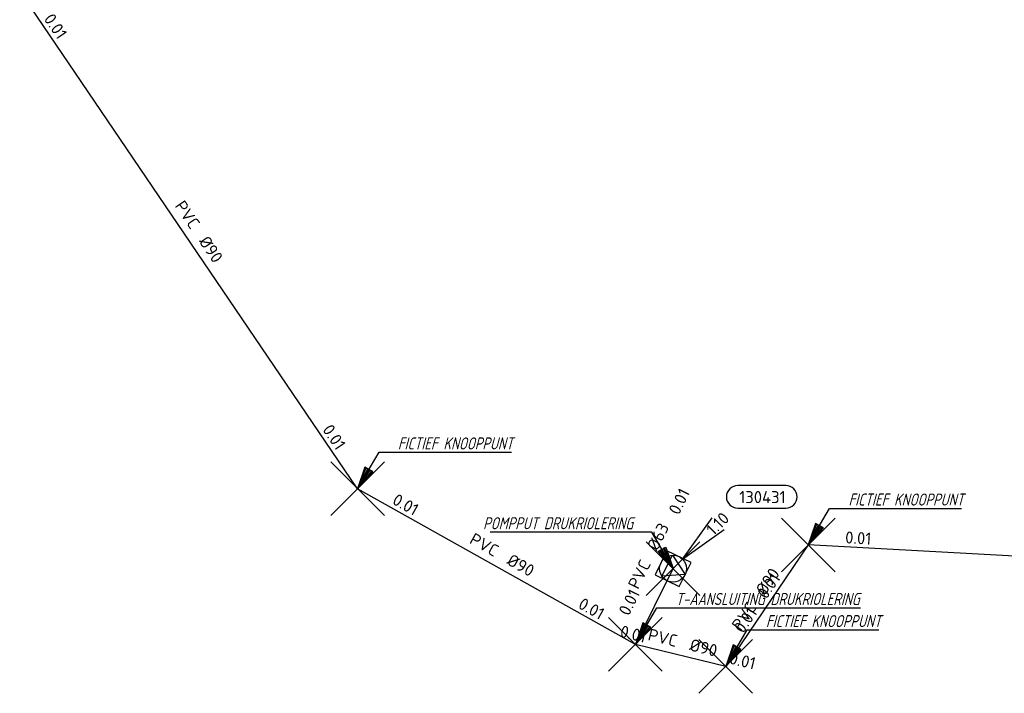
# Model space of a CAD drawing. Header units: metres. Extents: x 153343 to 157271, y 461673 to 467005.
# Tile 100 of 191: x 153685 to 153795, y 465825 to 465901. Entities that reach past the tile are written whole.
import ezdxf
from ezdxf.enums import TextEntityAlignment as Align
from ezdxf.lldxf.tags import DXFTag

# ---------------------------------------------------------------- set-up
doc = ezdxf.new("R2010")
doc.units = ezdxf.units.M
doc.header["$LTSCALE"] = 0.75
doc.header["$PDMODE"] = 3
doc.header["$PDSIZE"] = 3
doc.layers.get('0').update_dxf_attribs({"lineweight": 25})
doc.layers.get('defpoints').update_dxf_attribs({"lineweight": 25})
for name, color, linetype in [('B-OI-RI-AANPIJLING', 1, 'Continuous'), ('B-OI-RI-DRUKLEIDING_TRANSPORTLEIDING_PVC_63-G', 210, 'RI-PERS'), ('B-OI-RI-DRUKLEIDING_TRANSPORTLEIDING_PVC_90-G', 210, 'RI-PERS'), ('B-OI-RI-VWA_PUTNUMMER-S @ 0.75', 33, 'Continuous'), ('fictief knooppunt', 7, 'Continuous')]:
    doc.layers.add(name, color=color, linetype=linetype)
for name, color, linetype, lineweight in [('B-OI-RI-PERSLEIDING_RIOOLPUT_POMPPUT-S @ 0.75', 210, 'Continuous', 25), ('B-OI-RI-VWA_STROOMRICHTING-S @ 0.75', 33, 'Continuous', 25), ('N-OI-RI-BIJZONDERDERHEDEN-T18', 134, 'Continuous', 18)]:
    doc.layers.add(name, color=color, linetype=linetype, lineweight=lineweight)
doc.layers.add('pompput drukriolering', color=7, linetype='Continuous', plot=False)
doc.layers.add('t-aansluiting drukriolering', color=7, linetype='Continuous', plot=False)
doc.styles.add('NLCS-ISO', font='isocpeur.ttf')
doc.styles.add('NLCS-ISO-M750-T18_CURSIEF', font='NLCS-ISO.ttf', dxfattribs={"oblique": 15, "height": 1.35})
doc.styles.get("Standard").update_dxf_attribs({"font": 'txt.shx'})
tags = doc.linetypes.add('RI-PERS', pattern='A,7,-2,["P",Standard,S=1.8,R=0,X=-0.5,Y=-0.9],-2,7,-2,[102,NLCS.SHX,S=1,R=180,X=0,Y=0],-2', length=22).pattern_tags.tags
tags[6] = DXFTag(74, 10)

# ---------------------------------------------------------------- blocks, each defined once
blk = doc.blocks.new('*U2252')
at = {"ltscale": 0.1, "style": 'NLCS-ISO'}
for tag, p in [('BOBL', (-35.53, 0)), ('MAT', (-1, 0.5))]:
    blk.add_attdef(tag, text='', height=1.8, dxfattribs=at).set_placement(p, align=Align.BOTTOM_RIGHT)
for tag, p in [('DIA', (1, 0.5)), ('BOBR', (34.58, -0.02))]:
    blk.add_attdef(tag, text='', height=1.8, dxfattribs=at).set_placement(p, align=Align.BOTTOM_LEFT)
at = {"layer": 'defpoints', "ltscale": 0.1, "style": 'NLCS-ISO', "flags": 1}
blk.add_attdef('JVA', text='', height=1.8, dxfattribs=at).set_placement((0, -1), align=Align.TOP_CENTER)
blk = doc.blocks.new('*U2253')
at = {"ltscale": 0.1, "style": 'NLCS-ISO'}
for tag, p in [('BOBL', (-14.4, 0)), ('MAT', (-1, 0.5))]:
    blk.add_attdef(tag, text='', height=1.8, dxfattribs=at).set_placement(p, align=Align.BOTTOM_RIGHT)
for tag, p in [('DIA', (1, 0.5)), ('BOBR', (13.46, 0))]:
    blk.add_attdef(tag, text='', height=1.8, dxfattribs=at).set_placement(p, align=Align.BOTTOM_LEFT)
at = {"layer": 'defpoints', "ltscale": 0.1, "style": 'NLCS-ISO', "flags": 1}
blk.add_attdef('JVA', text='', height=1.8, dxfattribs=at).set_placement((0, -1), align=Align.TOP_CENTER)
blk = doc.blocks.new('*U35')
at = {"ltscale": 0.1, "style": 'NLCS-ISO'}
for tag, p in [('BOBL', (-5.66, 0)), ('MAT', (-1, 0.5))]:
    blk.add_attdef(tag, text='', height=1.8, dxfattribs=at).set_placement(p, align=Align.BOTTOM_RIGHT)
for tag, p in [('DIA', (1, 0.5)), ('BOBR', (7.22, 0))]:
    blk.add_attdef(tag, text='', height=1.8, dxfattribs=at).set_placement(p, align=Align.BOTTOM_LEFT)
at = {"layer": 'defpoints', "ltscale": 0.1, "style": 'NLCS-ISO', "flags": 1}
blk.add_attdef('JVA', text='', height=1.8, dxfattribs=at).set_placement((0, -1), align=Align.TOP_CENTER)
blk = doc.blocks.new('*U2254')
at = {"ltscale": 0.1, "style": 'NLCS-ISO'}
for tag, p in [('BOBL', (-1.61, 0)), ('MAT', (-1, 0.5))]:
    blk.add_attdef(tag, text='', height=1.8, dxfattribs=at).set_placement(p, align=Align.BOTTOM_RIGHT)
for tag, p in [('BOBR', (0.67, 0.01)), ('DIA', (1, 0.5))]:
    blk.add_attdef(tag, text='', height=1.8, dxfattribs=at).set_placement(p, align=Align.BOTTOM_LEFT)
at = {"layer": 'defpoints', "ltscale": 0.1, "style": 'NLCS-ISO', "flags": 1}
blk.add_attdef('JVA', text='', height=1.8, dxfattribs=at).set_placement((0, -1), align=Align.TOP_CENTER)
blk = doc.blocks.new('*U2255')
at = {"ltscale": 0.1, "style": 'NLCS-ISO'}
for tag, p in [('BOBL', (-26.54, 0)), ('MAT', (-1, 0.5))]:
    blk.add_attdef(tag, text='', height=1.8, dxfattribs=at).set_placement(p, align=Align.BOTTOM_RIGHT)
for tag, p in [('DIA', (1, 0.5)), ('BOBR', (25.6, -0.01))]:
    blk.add_attdef(tag, text='', height=1.8, dxfattribs=at).set_placement(p, align=Align.BOTTOM_LEFT)
at = {"layer": 'defpoints', "ltscale": 0.1, "style": 'NLCS-ISO', "flags": 1}
blk.add_attdef('JVA', text='', height=1.8, dxfattribs=at).set_placement((0, -1), align=Align.TOP_CENTER)
blk = doc.blocks.new('B-SRI-PUT_POMPPUT-SO')
at = {"lineweight": -3, "flags": 128}
blk.add_lwpolyline([(-2, -2), (2, -2), (2, 2), (-2, 2)], close=True, dxfattribs=at)
at = {"ltscale": 0.1, "flags": 128}
blk.add_lwpolyline([(-1.74, -0.98), (0, 2), (1.74, -0.98)], close=True, dxfattribs=at)
at = {"lineweight": -3}
blk.add_circle((0, 0), 2, dxfattribs=at)
blk = doc.blocks.new('*U43')
for q in [(5.83, 7.6), (7.6, 5.83)]:
    blk.add_line((1.41, 1.41), q)
blk.add_lwpolyline([(16.81, 12.39), (9.65, 12.39, 1), (9.65, 9.01), (16.81, 9.01, 1)], format="xyb", close=True)
at = {"ltscale": 0.1, "style": 'NLCS-ISO'}
blk.add_attdef('PUTHGT', text='', height=1.8, rotation=45, dxfattribs=at).set_placement((5.39, 5.43), align=Align.MIDDLE_LEFT)
blk.add_attdef('PUTNR', text='', height=1.8, dxfattribs=at).set_placement((13.33, 10.67), align=Align.MIDDLE_CENTER)

msp = doc.modelspace()

# ---------------------------------------------------------------- linework, layer by layer
at = {"layer": 'B-OI-RI-AANPIJLING', "transparency": 33554610, "flags": 128}
for points in [[(153722.81, 465848.31), (153724.51, 465850.21), (153723.63, 465850.72), (153722.81, 465848.31), (153723.78, 465850.64), (153723.93, 465850.55), (153722.81, 465848.31), (153724.22, 465850.38), (153724.37, 465850.29), (153722.81, 465848.31), (153725.2, 465852.39), (153740.02, 465852.39)], [(153773.2, 465842.03), (153774.9, 465843.93), (153774.02, 465844.44), (153773.2, 465842.03), (153774.17, 465844.36), (153774.32, 465844.27), (153773.2, 465842.03), (153774.61, 465844.1), (153774.76, 465844.01), (153773.2, 465842.03), (153775.59, 465846.11), (153790.34, 465846.11)], [(153758.08, 465839.38), (153756.38, 465841.28), (153757.26, 465841.79), (153758.08, 465839.38), (153757.11, 465841.71), (153756.96, 465841.62), (153758.08, 465839.38), (153756.67, 465841.45), (153756.52, 465841.36), (153758.08, 465839.38), (153755.69, 465843.46), (153737.64, 465843.46)], [(153753.88, 465830.91), (153755.58, 465832.81), (153754.7, 465833.32), (153753.88, 465830.91), (153754.85, 465833.24), (153755, 465833.15), (153753.88, 465830.91), (153755.29, 465832.98), (153755.44, 465832.89), (153753.88, 465830.91), (153756.27, 465834.99), (153779.03, 465834.99)], [(153763.97, 465828.44), (153765.67, 465830.34), (153764.79, 465830.85), (153763.97, 465828.44), (153764.94, 465830.77), (153765.09, 465830.68), (153763.97, 465828.44), (153765.38, 465830.51), (153765.53, 465830.42), (153763.97, 465828.44), (153766.36, 465832.52), (153781.09, 465832.52)]]:
    msp.add_lwpolyline(points, dxfattribs=at)
at = {"layer": 'B-OI-RI-DRUKLEIDING_TRANSPORTLEIDING_PVC_63-G', "transparency": 33554610}
msp.add_line((153753.88, 465830.91), (153758.08, 465839.38), dxfattribs=at)
at = {"layer": 'B-OI-RI-DRUKLEIDING_TRANSPORTLEIDING_PVC_90-G', "transparency": 33554610}
for p, q in [((153722.81, 465848.31), (153685.02, 465904)), ((153753.88, 465830.91), (153722.81, 465848.31)), ((153773.2, 465842.03), (153763.97, 465828.44)), ((153826.94, 465839.09), (153773.2, 465842.03)), ((153763.97, 465828.44), (153753.88, 465830.91))]:
    msp.add_line(p, q, dxfattribs=at)
at = {"layer": 'fictief knooppunt', "color": 0, "transparency": 33554610}
for p in [(153722.81, 465848.31), (153773.2, 465842.03), (153763.97, 465828.44)]:
    msp.add_point(p, dxfattribs=at)
at = {"layer": 'pompput drukriolering', "color": 0, "transparency": 33554610}
msp.add_point((153758.08, 465839.38), dxfattribs=at)
at = {"layer": 't-aansluiting drukriolering', "color": 0, "transparency": 33554610}
msp.add_point((153753.88, 465830.91), dxfattribs=at)

# ---------------------------------------------------------------- block references
at = {"layer": 'B-OI-RI-PERSLEIDING_RIOOLPUT_POMPPUT-S @ 0.75', "color": 0, "transparency": 33554610, "xscale": 0.75, "yscale": 0.75, "zscale": 0.75, "rotation": 243.6246692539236}
msp.add_blockref('B-SRI-PUT_POMPPUT-SO', (153758.08, 465839.38), dxfattribs=at)
at = {"layer": 'B-OI-RI-VWA_PUTNUMMER-S @ 0.75', "color": 0, "transparency": 33554610, "xscale": 0.75, "yscale": 0.75, "zscale": 0.75}
msp.add_blockref('*U43', (153758.08, 465839.38), dxfattribs=at).add_auto_attribs({'PUTNR': '130431', 'PUTHGT': '1.10'})
at = {"layer": 'B-OI-RI-VWA_STROOMRICHTING-S @ 0.75', "color": 0, "transparency": 33554610}
for name, p, xscale, yscale, zscale, rotation, values in [('*U2252', (153703.92, 465876.16), 0.75, 0.75, 0.75, 304.15994613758, {'MAT': 'PVC', 'DIA': '%%c90', 'BOBL': '0.01', 'BOBR': '0.01'}), ('*U35', (153756.68, 465840.25), 0.75, 0.75, 0.75, 63.62466925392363, {'MAT': 'PVC', 'DIA': '%%c63', 'BOBL': '0.01', 'BOBR': '0.01'}), ('*U2253', (153738.35, 465839.61), 0.75, 0.75, 0.75, 330.750050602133, {'MAT': 'PVC', 'DIA': '%%c90', 'BOBL': '0.01', 'BOBR': '0.01'}), ('*U2255', (153800.07, 465840.56), 0.7499999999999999, 0.7499999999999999, 0.7499999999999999, 356.8685924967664, {'MAT': 'PVC', 'DIA': '%%c90', 'BOBL': '0.01', 'BOBR': '0.01'}), ('*U2254', (153768.58, 465835.23), 0.75, 0.75, 0.75, 55.8165992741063, {'MAT': 'PVC', 'DIA': '%%c90', 'BOBL': '0.01', 'BOBR': '0.01'}), ('*U35', (153758.92, 465829.67), 0.75, 0.75, 0.75, 346.2446815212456, {'MAT': 'PVC', 'DIA': '%%c90', 'BOBL': '0.01', 'BOBR': '0.01'})]:
    msp.add_blockref(name, p, dxfattribs=dict(at, xscale=xscale, yscale=yscale, zscale=zscale, rotation=rotation)).add_auto_attribs(values)

# ---------------------------------------------------------------- texts
at = {"layer": 'N-OI-RI-BIJZONDERDERHEDEN-T18', "transparency": 33554610, "style": 'NLCS-ISO-M750-T18_CURSIEF', "oblique": 15, "width": 0.8}
for s, p in [('FICTIEF KNOOPPUNT', (153727.31, 465852.71)), ('FICTIEF KNOOPPUNT', (153777.7, 465846.43)), ('POMPPUT DRUKRIOLERING', (153736.84, 465843.78)), ('T-AANSLUITING DRUKRIOLERING', (153758.38, 465835.31)), ('FICTIEF KNOOPPUNT', (153768.47, 465832.84))]:
    msp.add_text(s, height=1.35, dxfattribs=at).set_placement(p)

doc.saveas('drawing.dxf')
